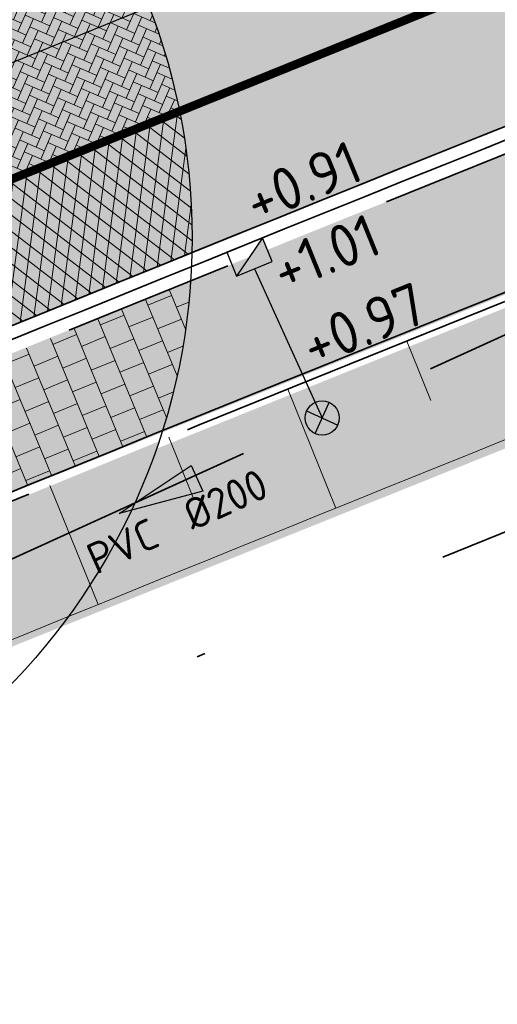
# Model space of a CAD drawing. Header units: metres. Extents: x 132493 to 134960, y 502695 to 503907.
# Tile 80 of 144: x 133354.8 to 133360.38, y 503127.63 to 503139.14. Entities that reach past the tile are written whole.
import ezdxf
from ezdxf.enums import TextEntityAlignment as Align

# ---------------------------------------------------------------- set-up
doc = ezdxf.new("R2010")
doc.units = ezdxf.units.M
for name, pattern in [('RI-HWA_KOLKAANSLUITING', [4.3, 2.5, -1.8]), ('RI-HWA_PVC', [6.4, 4, -2.4]), ('VH-OPSLUITBAND_100X200', [16, 8, -2, 4, -2]), ('VH-TROTTOIRBAND_130-150', [15, 5, -2, 2, -2, 2, -2]), ('VW-1-1_STREEP', [2, 1, -1]), ('XX-PROJECTGRENS', [18, 12, -3, 0, -3])]:
    doc.linetypes.add(name, pattern=pattern)
doc.layers.get('Defpoints').update_dxf_attribs({"color": 3})
for name, color, linetype, lineweight, plot in [('ARC-hoev-btt-300x300x45-grijs-nieuw', 8, 'Continuous', 18, False), ('ARC-hoev-fietsstrook-plateau-drempel-afalt rood', 241, 'Continuous', 18, False), ('ARC-hoev-gras zaaien', 73, 'Continuous', 35, False), ('ARC-hoev-nieuw-asfalt-streetprint', 215, 'Continuous', 35, False)]:
    doc.layers.add(name, color=color, linetype=linetype, lineweight=lineweight, plot=plot)
for name, color, linetype, lineweight in [('N-WE-GR-GRAS-A-200', 81, 'Continuous', 18), ('N-WE-GW-GRONDWERKLIJN_TEEN-G', 3, 'Continuous', 20), ('N-WE-GW-TALUDARCERING-S', 252, 'Continuous', 25), ('N-WE-GW-TALUDARCERING_KORT-G', 252, 'Continuous', 20), ('N-WE-GW-TALUDARCERING_LANG-G', 252, 'Continuous', 18), ('N-WE-KG-GRENS_WERKGRENS-G', 5, 'XX-PROJECTGRENS', 35), ('N-WE-RI-HWA_HULPSTUK-S', 150, 'Continuous', 25), ('N-WE-RI-HWA_KOLKAANSLUITING_PVC_125-G', 160, 'RI-HWA_KOLKAANSLUITING', 25), ('N-WE-RI-HWA_STROOMRICHTING-S', 150, 'Continuous', 25), ('N-WE-RI-HWA_TRANSPORTLEIDING_PVC_200-G', 150, 'RI-HWA_PVC', 35), ('N-WE-RI-KOLK-S', 150, 'Continuous', 25), ('N-WE-VH-GOOT_TEGEL-G', 170, 'Continuous', 35), ('N-WE-VH-KANTOPSLUITING_OPSLUITBAND_100X200-G', 150, 'VH-OPSLUITBAND_100X200', 35), ('N-WE-VH-KANTOPSLUITING_TROTTOIRBAND_130 150-G', 210, 'VH-TROTTOIRBAND_130-150', 35), ('N-WE-VH-KANTOPSLUITING_VOORKANTBAND-G', 7, 'Continuous', 35), ('N-WE-VH-KANTVERHARDING-G', 2, 'Continuous', 18), ('N-WE-VH-VERHARDING_ASFALT-A', 23, 'Continuous', 18), ('N-WE-VH-VERHARDING_TEGEL-A-200-dik 45', 251, 'Continuous', 18), ('N-WE-VW-MARKERING_LANGS_STREEP_11_010-G', 7, 'VW-1-1_STREEP', 13), ('N02-WE-VH-VERHARDING_ASFALT-A', 252, 'Continuous', 18), ('X-XX-AL-DETAIL1-T25', 7, 'Continuous', 25)]:
    doc.layers.add(name, color=color, linetype=linetype, lineweight=lineweight)
doc.styles.add('NLCS-ISO', font='NLCS-ISO.ttf')
doc.styles.add('NLCS-ISO-M200-T25', font='NLCS-ISO.ttf', dxfattribs={"height": 0.5})

# ---------------------------------------------------------------- blocks, each defined once
blk = doc.blocks.new('N-SRI-KOLK_TROTTOIR-SO')
blk.add_hatch(color=256).paths.add_polyline_path([(1.125000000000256, 1.499999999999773), (-1.124999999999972, 1.499999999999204), (-1.124999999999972, 5.684341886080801e-13)])
blk.add_line((-1.124999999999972, 0), (1.124999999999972, 1.499999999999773))
at = {"flags": 128}
blk.add_lwpolyline([(-1.124999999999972, 0), (1.124999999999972, 0), (1.124999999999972, 1.499999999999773), (-1.124999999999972, 1.499999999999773)], close=True, dxfattribs=at)
blk = doc.blocks.new('*U374')
at = {"ltscale": 0.1}
blk.add_hatch(color=256, dxfattribs=at).paths.add_polyline_path([(-2.500000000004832, 3.0616169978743e-16), (2.500000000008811, 0.8333333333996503), (2.500000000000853, -0.8333333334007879)])
at = {"ltscale": 0.1, "flags": 128}
blk.add_lwpolyline([(-2.500000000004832, 3.0616169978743e-16), (2.500000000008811, 0.8333333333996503), (2.500000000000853, -0.8333333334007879)], close=True, dxfattribs=at)
at = {"ltscale": 0.1, "style": 'NLCS-ISO'}
for tag, p in [('MAT', (-1, 0.5000000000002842)), ('BOBL', (-128.0129012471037, -3.239999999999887))]:
    blk.add_attdef(tag, text='', height=1.8, dxfattribs=at).set_placement(p, align=Align.BOTTOM_RIGHT)
for tag, p in [('DIA', (1, 0.5000000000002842)), ('BOBR', (134.9815208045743, -3.24))]:
    blk.add_attdef(tag, text='', height=1.8, dxfattribs=at).set_placement(p, align=Align.BOTTOM_LEFT)
blk.add_attdef('JVA', text='', height=1.8, dxfattribs=at).set_placement((0, -0.9999999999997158), align=Align.TOP_CENTER)
blk = doc.blocks.new('*U376')
at = {"layer": 'N-WE-GW-TALUDARCERING_KORT-G'}
for p, q in [((133359.3231622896, 503135.3799171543), (133359.6037537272, 503134.6843825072)), ((133356.5422495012, 503134.2545192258), (133356.8243568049, 503133.5595980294))]:
    blk.add_line(p, q, dxfattribs=at)
at = {"layer": 'N-WE-GW-TALUDARCERING_LANG-G'}
for p, q in [((133357.93239917, 503134.8179761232), (133358.4950982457, 503133.4275194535)), ((133355.1527149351, 503133.6895471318), (133355.7184444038, 503132.3003206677))]:
    blk.add_line(p, q, dxfattribs=at)
blk = doc.blocks.new('SRI-HULP_INLAAT_125MM-SO')
h = blk.add_hatch(color=256)
h.dxf.hatch_style = 1
h.paths.add_polyline_path([(-0.7071067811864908, 0.7071067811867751, 0.1989123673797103), (-1.000000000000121, 0, 0.1989123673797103), (-0.7071067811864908, -0.7071067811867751), (0, -1.387778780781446e-17)])
h = blk.add_hatch(color=256)
h.dxf.hatch_style = 1
h.paths.add_polyline_path([(1.000000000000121, 0, 0.1989123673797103), (0.7071067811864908, 0.7071067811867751), (0, -1.387778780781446e-17), (0.7071067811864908, -0.7071067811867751, 0.1989123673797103)])
for p, q in [((-0.7071067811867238, 0.707106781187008), (0.7071067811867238, -0.707106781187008)), ((-0.7071067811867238, -0.707106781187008), (0.7071067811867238, 0.707106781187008))]:
    blk.add_line(p, q)
blk.add_circle((0, 0), 1.000000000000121)

msp = doc.modelspace()

# ---------------------------------------------------------------- hatches: boundary and pattern name
at = {"layer": 'ARC-hoev-btt-300x300x45-grijs-nieuw', "transparency": 33554687}
h = msp.add_hatch(color=256, dxfattribs=at)
h.dxf.hatch_style = 1
edge = h.paths.add_edge_path()
edge.add_line((133322.7250512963, 503121.8418516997), (133337.2007077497, 503127.9683076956))
edge.add_line((133337.2007077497, 503127.9683076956), (133352.3430324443, 503134.2707252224))
edge.add_arc((133874.0785809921, 501859.3957619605), 1377.502869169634, 110.95563307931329, 112.2565610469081, ccw=False)
edge.add_line((133381.4216703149, 503145.7873520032), (133382.3487438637, 503146.1627236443))
edge.add_line((133382.3487438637, 503146.1627236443), (133384.5199216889, 503145.3647410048))
edge.add_line((133384.5199216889, 503145.3647410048), (133368.7748821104, 503139.2598437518))
edge.add_line((133368.7748821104, 503139.2598437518), (133352.9111643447, 503132.8824795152))
edge.add_line((133352.9111643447, 503132.8824795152), (133337.7939555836, 503126.590575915))
edge.add_line((133337.7939555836, 503126.590575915), (133319.0382406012, 503118.6863126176))
edge.add_arc((133325.7361191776, 503114.5923020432), 7.850000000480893, 112.5553356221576, 148.5650624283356, ccw=False)
at = {"layer": 'ARC-hoev-fietsstrook-plateau-drempel-afalt rood', "transparency": 33554661}
h = msp.add_hatch(color=256, dxfattribs=at)
h.dxf.hatch_style = 1
edge = h.paths.add_edge_path()
edge.add_arc((133874.0785810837, 501859.3957617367), 1383.652869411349, 110.685719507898, 112.2774342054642, ccw=False)
edge.add_line((133385.3147152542, 503153.8474396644), (133406.696, 503161.006))
edge.add_arc((133489.1299196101, 502892.3203188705), 281.0468757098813, 102.48983840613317, 107.05623810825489, ccw=False)
edge.add_line((133428.3489063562, 503166.7160454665), (133432.1803776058, 503167.5273210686))
edge.add_line((133432.1803776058, 503167.5273210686), (133439.1825611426, 503168.8599553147))
edge.add_line((133439.1825611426, 503168.8599553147), (133446.2176858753, 503170.0060392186))
edge.add_arc((133414.3323586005, 503395.2937239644), 227.5328877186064, 278.0556597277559, 282.3451638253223)
edge.add_arc((133422.5347198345, 503358.1242526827), 189.4692158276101, 282.3252506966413, 289.1152212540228)
edge.add_arc((133363.3031030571, 503510.0072610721), 352.429251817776, 290.1279035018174, 293.9666326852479)
edge.add_line((133506.461469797, 503187.9636932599), (133507.1268222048, 503186.3449442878))
edge.add_arc((133377.3554252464, 503474.9728560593), 316.4596134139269, 290.03505620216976, 294.20939162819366, ccw=False)
edge.add_arc((133420.7884745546, 503364.7020125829), 198.0051933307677, 281.8415515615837, 289.15929448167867, ccw=False)
edge.add_arc((133416.2490677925, 503383.364706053), 217.2031011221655, 277.99753115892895, 282.0032829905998, ccw=False)
edge.add_line((133446.4686288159, 503168.2741082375), (133436.3161534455, 503166.5569313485))
edge.add_line((133436.3161534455, 503166.5569313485), (133426.2376053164, 503164.4487757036))
edge.add_arc((133485.8196719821, 502904.7478368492), 266.4481193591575, 102.9215082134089, 107.3500818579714)
edge.add_line((133406.3623620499, 503159.0727003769), (133385.9217347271, 503152.2060470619))
edge.add_arc((133874.0785810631, 501859.3957617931), 1381.902869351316, 110.686213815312, 112.2773508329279)
edge.add_line((133350.2124804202, 503138.152911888), (133349.5472091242, 503139.7715280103))
h = msp.add_hatch(color=256, dxfattribs=at)
h.dxf.hatch_style = 1
edge = h.paths.add_edge_path()
edge.add_line((133351.162867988, 503135.8406031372), (133362.9430079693, 503140.6032789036))
edge.add_line((133362.9430079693, 503140.6032789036), (133368.9272291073, 503142.9745040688))
edge.add_line((133368.9272291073, 503142.9745040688), (133386.7888810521, 503149.8611911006))
edge.add_line((133386.7888810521, 503149.8611911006), (133396.9074360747, 503153.3917337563))
edge.add_line((133396.9074360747, 503153.3917337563), (133407.1054617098, 503156.6856919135))
edge.add_arc((133485.8196719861, 502904.7478368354), 263.9481193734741, 102.92295074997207, 107.35063303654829, ccw=False)
edge.add_arc((133485.8196719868, 502904.747836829), 263.9481193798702, 98.49526846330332, 102.9229507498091, ccw=False)
edge.add_arc((133416.2490677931, 503383.3647060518), 219.70310112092, 278.0003644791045, 282.0052124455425)
edge.add_arc((133416.249067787, 503383.3647060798), 219.7031011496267, 282.0052124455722, 286.0100604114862)
edge.add_arc((133424.3205027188, 503353.1113213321), 188.3979050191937, 286.1881840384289, 292.422048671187)
edge.add_line((133496.1803872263, 503178.9564258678), (133508.0773256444, 503184.0324457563))
edge.add_line((133508.0773256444, 503184.0324457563), (133508.7426780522, 503182.4136967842))
edge.add_line((133508.7426780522, 503182.4136967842), (133496.8575648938, 503177.3427223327))
edge.add_arc((133412.6910628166, 503386.3081157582), 225.2787955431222, 286.6741153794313, 291.93845340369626, ccw=False)
edge.add_arc((133416.2490677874, 503383.3647060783), 221.4531011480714, 282.006545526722, 286.010763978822, ccw=False)
edge.add_arc((133416.2490677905, 503383.364706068), 221.4531011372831, 278.0023270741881, 282.0065455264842, ccw=False)
edge.add_arc((133485.8196719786, 502904.7478368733), 262.1981193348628, 98.49691403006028, 102.9239692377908)
edge.add_arc((133485.8196719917, 502904.7478368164), 262.1981193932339, 102.9239692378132, 107.3510244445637)
edge.add_line((133407.6256344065, 503155.0147868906), (133404.5578980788, 503154.0514184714))
edge.add_line((133404.5578980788, 503154.0514184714), (133391.3422839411, 503149.6280387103))
edge.add_line((133391.3422839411, 503149.6280387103), (133387.0475230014, 503148.0616749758))
edge.add_line((133387.0475230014, 503148.0616749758), (133382.3092683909, 503146.2875099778))
edge.add_line((133382.3092683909, 503146.2875099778), (133382.2557241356, 503146.4276278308))
edge.add_line((133382.2557241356, 503146.4276278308), (133362.998749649, 503138.9027577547))
edge.add_line((133362.998749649, 503138.9027577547), (133351.7711160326, 503134.3607255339))
edge.add_line((133351.7711160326, 503134.3607255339), (133351.162867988, 503135.8406031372))
at = {"layer": 'ARC-hoev-gras zaaien', "transparency": 33554623}
h = msp.add_hatch(color=256, dxfattribs=at)
h.dxf.hatch_style = 1
edge = h.paths.add_edge_path()
edge.add_line((133329.586340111, 503121.2486763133), (133328.8923141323, 503120.1954877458))
edge.add_line((133328.8923141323, 503120.1954877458), (133317.7204833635, 503115.5796995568))
edge.add_line((133317.7204833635, 503115.5796995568), (133318.2925413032, 503117.1072858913))
edge.add_arc((133323.3731982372, 503115.481903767), 5.334317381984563, 144.5892094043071, 162.2597077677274, ccw=False)
edge.add_line((133319.0256299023, 503118.5727922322), (133331.1382552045, 503123.6037167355))
edge.add_line((133331.1382552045, 503123.6037167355), (133345.4433344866, 503129.6923735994))
edge.add_line((133345.4433344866, 503129.6923735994), (133371.4863792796, 503140.2196312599))
edge.add_line((133371.4863792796, 503140.2196312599), (133384.6787044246, 503145.3181803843))
edge.add_arc((133388.1575947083, 503158.4458403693), 13.58080020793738, 255.1575266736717, 268.1968168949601)
edge.add_line((133387.7302573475, 503144.8717651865), (133376.4430461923, 503140.5445126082))
edge.add_line((133376.4430461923, 503140.5445126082), (133346.4262253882, 503128.4766255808))
edge.add_line((133346.4262253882, 503128.4766255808), (133329.586340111, 503121.2486763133))
at = {"layer": 'ARC-hoev-nieuw-asfalt-streetprint', "transparency": 33554534}
h = msp.add_hatch(color=256, dxfattribs=at)
h.dxf.hatch_style = 1
edge = h.paths.add_edge_path()
edge.add_line((133350.2124804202, 503138.152911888), (133368.0183238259, 503145.3034398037))
edge.add_line((133368.0183238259, 503145.3034398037), (133385.9217347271, 503152.2060470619))
edge.add_line((133385.9217347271, 503152.2060470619), (133396.1020405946, 503155.7584687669))
edge.add_arc((133488.2908971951, 502892.3663371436), 279.0594923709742, 98.61931450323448, 109.2903583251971, ccw=False)
edge.add_arc((133416.2490677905, 503383.3647060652), 217.2031011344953, 277.9975311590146, 286.0090348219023)
edge.add_arc((133409.3766475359, 503397.1455138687), 232.3617369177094, 286.7007830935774, 294.8775911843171)
edge.add_line((133507.1268222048, 503186.3449442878), (133508.0773256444, 503184.0324457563))
edge.add_line((133508.0773256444, 503184.0324457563), (133496.1803872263, 503178.9564258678))
edge.add_arc((133439.1611432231, 503310.7452326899), 143.5948599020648, 285.21421151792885, 293.3960211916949, ccw=False)
edge.add_arc((133416.2490677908, 503383.3647060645), 219.7031011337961, 278.0003644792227, 286.01006041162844, ccw=False)
edge.add_arc((133488.2963002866, 502892.3435844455), 276.5828280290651, 98.62308436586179, 109.2943501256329)
edge.add_line((133396.9074360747, 503153.3917337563), (133386.7888810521, 503149.8611911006))
edge.add_line((133386.7888810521, 503149.8611911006), (133368.9272291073, 503142.9745040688))
edge.add_line((133368.9272291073, 503142.9745040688), (133351.162867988, 503135.8406031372))
edge.add_line((133351.162867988, 503135.8406031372), (133350.2124804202, 503138.152911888))
at = {"layer": 'N-WE-GR-GRAS-A-200', "transparency": 33554559}
h = msp.add_hatch(dxfattribs=at)
h.set_pattern_fill('AGR-GRAS_02', color=256, scale=0.02, angle=41.18807900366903, pattern_type=2)
h.set_pattern_definition([(19.88062735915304, (198842.2607030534, -10836.35398769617), (0.1200683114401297, 0.256092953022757), [0.04999999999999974, -0.1499999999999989]), (19.88062735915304, (198842.3233400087, -10836.20373254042), (0.1200683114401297, 0.256092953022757), [0.04999999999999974, -0.1499999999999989]), (109.880627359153, (198842.2557068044, -10836.28135824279), (-0.256092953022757, 0.1200683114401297), [0.05, -0.15]), (109.880627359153, (198842.307134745, -10836.18832509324), (-0.256092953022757, 0.1200683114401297), [0.05, -0.15]), (64.88062735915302, (198842.2507105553, -10836.20872878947), (-0.06801232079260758, 0.1880806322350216), [0.05000000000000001, -0.2328427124]), (154.880627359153, (198842.3641474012, -10836.31658091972), (-0.1880806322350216, -0.06801232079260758), [0.04999999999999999, -0.2328427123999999]), (46.44567855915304, (198842.2873195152, -10836.2805604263), (0.1880806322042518, 0.06801232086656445), [0.04999999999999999, -0.3972135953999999]), (46.44567855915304, (198842.3379496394, -10836.15591456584), (0.1880806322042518, 0.06801232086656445), [0.04999999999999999, -0.3972135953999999]), (83.3155761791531, (198842.392359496, -10836.30637907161), (-0.0680123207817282, 0.1880806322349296), [0.05, -0.3972135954]), (83.3155761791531, (198842.2771176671, -10836.2523483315), (-0.0680123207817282, 0.1880806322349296), [0.05, -0.3972135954]), (83.3155761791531, (198842.3599489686, -10836.27556417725), (-0.0680123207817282, 0.1880806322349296), [0.05, -0.3972135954]), (136.4456785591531, (198842.223296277, -10836.25054334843), (-0.06801232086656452, 0.1880806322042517), [0.05, -0.3972135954]), (173.315576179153, (198842.2881173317, -10836.31217313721), (-0.1880806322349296, -0.06801232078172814), [0.04999999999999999, -0.3972135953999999])])
edge = h.paths.add_edge_path()
edge.add_line((133345.9280675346, 503129.8939872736), (133356.427399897, 503134.2078893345))
edge.add_arc((133349.3144046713, 503136.585976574), 7.499999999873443, 323.8074528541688, 341.5136755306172, ccw=False)
edge.add_line((133355.367183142, 503132.1572213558), (133348.1237619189, 503129.1810883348))
edge.add_arc((133349.3144046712, 503136.5859765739), 7.499999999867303, 243.15929076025, 260.86551343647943, ccw=False)
at = {"layer": 'N-WE-VH-VERHARDING_ASFALT-A', "transparency": 33554559}
h = msp.add_hatch(dxfattribs=at)
h.set_pattern_fill('AVH-ASFALT_LAAG1-D', color=11, scale=5, angle=182, pattern_type=2)
h.set_pattern_definition([(262.4278792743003, (0, 0), (0.1486919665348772, -0.01976610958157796), []), (322.4278792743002, (0, 0), (0.09146393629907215, 0.1188879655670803), [])])
edge = h.paths.add_edge_path()
edge.add_arc((133349.314400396, 503136.5858843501), 7.500000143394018, 357.4352037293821, 358.6894903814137)
edge.add_arc((133874.0785730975, 501859.3957813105), 1377.802848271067, 112.0507847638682, 112.2565610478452)
edge.add_arc((133874.0785832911, 501859.3957576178), 1377.8028740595, 112.2565610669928, 112.6221816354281)
edge.add_arc((133349.314404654, 503136.5859765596), 7.499999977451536, 213.1793894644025, 225.984174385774, ccw=False)
edge.add_line((133343.0371954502, 503132.4815101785), (133347.9257923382, 503134.5096856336))
edge.add_line((133347.9257923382, 503134.5096856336), (133346.9754044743, 503136.8219951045))
edge.add_line((133346.9754044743, 503136.8219951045), (133342.0368271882, 503134.7730049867))
edge.add_arc((133348.6013905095, 503136.4980340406), 6.78743079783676, 179.3393437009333, 194.7232551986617, ccw=False)
edge.add_line((133341.8144109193, 503136.5762956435), (133347.9118578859, 503139.1003535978))
edge.add_line((133347.9118578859, 503139.1003535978), (133354.6546910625, 503141.8520321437))
edge.add_arc((133349.3144046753, 503136.5859765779), 7.499999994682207, 30.684324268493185, 44.59900940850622, ccw=False)
edge.add_line((133355.7643440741, 503140.4132839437), (133350.2124804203, 503138.1529118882))
edge.add_line((133350.2124804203, 503138.1529118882), (133351.1628679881, 503135.8406031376))
edge.add_line((133351.1628679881, 503135.8406031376), (133356.6640075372, 503138.0804121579))
edge.add_arc((133349.314404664, 503136.5859765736), 7.500000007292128, -2.5655015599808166, 11.49357679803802, ccw=False)
at = {"layer": 'N-WE-VH-VERHARDING_TEGEL-A-200-dik 45', "transparency": 33554559}
h = msp.add_hatch(dxfattribs=at)
h.set_pattern_fill('AVH-TEGEL_300X300_HALFST', color=256, angle=182, pattern_type=2)
h.set_pattern_definition([(202.4278792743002, (-50647.42229956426, 518030.8684234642), (-0.2200801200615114, -0.2531101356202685), [0.3, -0.3]), (292.4278792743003, (-50647.42229956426, 518030.8684234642), (0.2773081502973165, 0.1144560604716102), [])])
edge = h.paths.add_edge_path()
edge.add_line((133344.3452939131, 503130.9683313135), (133356.7976322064, 503136.0846726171))
edge.add_arc((133349.3144046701, 503136.5859765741), 7.500000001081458, 342.5121965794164, 356.1674625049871, ccw=False)
edge.add_line((133356.4677617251, 503134.3322057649), (133345.81196316, 503129.9540158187))
edge.add_arc((133349.3144046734, 503136.5859765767), 7.500000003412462, 228.5055037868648, 242.1607697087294, ccw=False)
at = {"layer": 'N02-WE-VH-VERHARDING_ASFALT-A', "transparency": 33554559}
h = msp.add_hatch(dxfattribs=at)
h.set_pattern_fill('AVH-BSS_KEIFORMAAT_ELLEBOOG-SO', color=2, angle=226, pattern_type=2)
h.set_pattern_definition([(246.4278792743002, (0, 0), (0.05424870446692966, -0.1382283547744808), [0.315, -0.105]), (156.4278792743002, (0.1924770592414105, -0.08397965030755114), (0.05424870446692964, -0.1382283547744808), [0.315, -0.105])])
edge = h.paths.add_edge_path()
edge.add_line((133350.2124804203, 503138.1529118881), (133355.7643440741, 503140.4132839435))
edge.add_arc((133349.5842272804, 503136.6900326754), 7.215015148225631, 11.110767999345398, 31.06713308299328, ccw=False)
edge.add_line((133356.6640075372, 503138.0804121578), (133351.1628679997, 503135.8406031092))
edge.add_line((133351.1628679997, 503135.8406031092), (133350.2124804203, 503138.1529118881))

# ---------------------------------------------------------------- linework, layer by layer
at = {"layer": 'Defpoints', "flags": 128}
for points in [[(133335.4504452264, 503132.0053922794, -0.009835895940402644), (133385.9217347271, 503152.2060470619, -0.01165277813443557), (133406.3623620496, 503159.0727003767, -0.03866584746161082), (133446.4686288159, 503168.2741082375, 0.03497102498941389), (133476.1512789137, 503174.5851279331, 0.02718182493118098), (133495.2130681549, 503181.2617497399), (133508.9356879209, 503187.1167259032), (133513.8202700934, 503188.835567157)], [(133335.937661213, 503130.8542534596, -0.009834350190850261), (133386.3553114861, 503151.0336204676, -0.01164884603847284), (133406.7339112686, 503157.8791959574, -0.03866195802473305), (133446.6479073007, 503167.037019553, 0.03496707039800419), (133476.4979056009, 503173.3841475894, 0.02719451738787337), (133495.6967161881, 503180.1090828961), (133509.3889012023, 503185.9510735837), (133517.2405361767, 503188.7139944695)], [(133336.4248771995, 503129.7031146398, -0.00983280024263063), (133386.7888810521, 503149.8611911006, -0.01164489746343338), (133407.1054617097, 503156.6856919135, -0.03865805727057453), (133446.8272136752, 503165.7999349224, 0.03496312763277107), (133476.8445313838, 503172.1831670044, 0.02720707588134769), (133496.1803872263, 503178.9564258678), (133509.8421144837, 503184.7854212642), (133514.6501180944, 503186.4773151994)]]:
    msp.add_lwpolyline(points, format="xyb", dxfattribs=at)
at = {"layer": 'Defpoints'}
msp.add_circle((133349.3144046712, 503136.585976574), 7.5, dxfattribs=at)
at = {"layer": 'N-WE-GW-GRONDWERKLIJN_TEEN-G', "flags": 128}
msp.add_lwpolyline([(133387.7302573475, 503144.8717651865, 0.006688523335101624), (133353.5171717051, 503131.401684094, 0.002973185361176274), (133338.4267481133, 503125.1209930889), (133330.8932846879, 503121.8211502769)], format="xyb", dxfattribs=at)
at = {"layer": 'N-WE-KG-GRENS_WERKGRENS-G', "flags": 128}
for points in [[(133128.2300207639, 503054.5320335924), (133134.7308949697, 503056.9095415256), (133137.1726162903, 503057.7542118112), (133149.4795904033, 503062.1306876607), (133213.5769820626, 503086.0685147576), (133252.3726510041, 503101.0147584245), (133270.8706017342, 503108.6016169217), (133306.8845455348, 503123.329621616), (133329.2479074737, 503132.6181435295), (133334.2467540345, 503134.8077616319, -0.009844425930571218), (133384.8637774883, 503155.0667564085, 0.0002674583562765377), (133395.2450931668, 503158.7599327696), (133404.4047577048, 503161.7069303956), (133414.3680779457, 503164.4651842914), (133423.3375518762, 503166.665003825), (133422.7640556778, 503168.0921528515), (133426.0535146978, 503169.4217021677), (133426.8625576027, 503167.4200363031), (133431.5381101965, 503168.3037502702), (133432.8605034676, 503169.7050978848, -0.01252502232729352), (133446.1950836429, 503172.024689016), (133446.4274399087, 503171.1419565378), (133453.6951711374, 503172.4352029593), (133464.2441775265, 503174.5581261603), (133468.7507191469, 503175.6983460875), (133481.3466587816, 503179.8027244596), (133494.5838262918, 503184.5239476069), (133505.9859397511, 503189.2401041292), (133509.7453047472, 503190.5054281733), (133516.5469371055, 503192.9082903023), (133520.2490062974, 503182.1618742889), (133500.0104023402, 503174.4274569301), (133496.1304450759, 503172.7271114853), (133491.3793823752, 503168.1817010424), (133490.5712790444, 503170.4471541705)], [(132713.8574613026, 502831.0580347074, 0.005570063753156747), (132736.3364398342, 502852.2821149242, 0.02528372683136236), (132742.3564131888, 502859.0920275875, 0.02378065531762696), (132764.8374316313, 502894.8777678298), (132764.3316825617, 502900.7720262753), (132769.1033134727, 502908.8440283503), (132770.1472463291, 502910.6100132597, -0.1999422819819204), (132792.8395207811, 502927.5846064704), (132821.6574329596, 502934.8682218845), (132821.8774908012, 502934.9238406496, -0.3826627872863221), (132824.7147034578, 502933.4345395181), (132826.4403593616, 502928.7457023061), (132836.0126593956, 502932.3790914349), (132835.1422824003, 502934.6408631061, -0.4190667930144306), (132837.1916569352, 502939.0343225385), (132839.9460323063, 502940.0107226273), (132859.0093786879, 502946.7684991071), (132896.4310291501, 502960.6877564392), (132897.8682955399, 502961.2223582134, -0.414545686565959), (132902.241647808, 502959.2173635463), (132903.1718656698, 502956.771019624), (132912.9374155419, 502960.2426878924), (132911.7843959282, 502963.3955454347, -0.4150905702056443), (132913.474181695, 502967.0613674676), (132914.7767187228, 502967.5397454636), (132938.3614250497, 502976.2016140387), (132937.6224978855, 502978.218195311), (133021.3873068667, 503008.0323382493), (133021.6649358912, 503007.2559797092), (133025.6326239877, 503008.6090530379), (133041.138442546, 503014.1171993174, -0.1103685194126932), (133061.9198871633, 503016.654221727), (133077.9674409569, 503015.0705569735), (133083.2493027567, 503014.5493125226, -0.006082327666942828), (133083.442742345, 503014.5278438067, -0.2579390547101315), (133089.7072472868, 503009.9835794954), (133098.6401080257, 503013.1295457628, -0.265135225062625), (133100.7363959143, 503020.7744244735), (133115.8269476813, 503035.8476061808, -0.1102594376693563), (133133.4898386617, 503047.0494830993), (133134.6884052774, 503047.4809715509), (133135.5872467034, 503044.9842156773), (133140.9956119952, 503046.8551439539), (133153.4352097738, 503051.2787820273), (133217.6736325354, 503075.2692786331), (133227.6286606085, 503079.1045076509), (133231.4393499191, 503077.3620802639), (133233.221242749, 503081.2590805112), (133256.6406850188, 503090.2815487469), (133275.2480078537, 503097.9132657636), (133286.8641141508, 503102.663705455), (133286.9959372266, 503102.611572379), (133301.2143453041, 503108.4141632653), (133308.6707664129, 503105.028186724), (133316.0634265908, 503108.0857307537), (133318.7108270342, 503114.6835351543), (133331.4339915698, 503120.1368624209), (133350.4881779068, 503128.3037546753), (133350.949471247, 503129.2663756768, -0.0005797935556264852), (133353.8959263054, 503130.4761869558, -0.007004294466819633), (133389.706913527, 503144.5492659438), (133398.1815961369, 503145.8738086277), (133401.0319163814, 503146.3192967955), (133400.8006422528, 503151.1583812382, -0.0522661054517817), (133447.2343836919, 503162.6708405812), (133447.9712047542, 503161.9662686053), (133449.108795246, 503158.5337313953), (133471.022142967, 503165.2937241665, 0.09025762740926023), (133473.9172051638, 503167.2191786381, 0.00453534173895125), (133476.4858831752, 503167.8750114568), (133478.7565008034, 503166.4598963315, 0.01475269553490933), (133490.5712790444, 503170.4471541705)]]:
    msp.add_lwpolyline(points, format="xyb", dxfattribs=at)
at = {"layer": 'N-WE-RI-HWA_KOLKAANSLUITING_PVC_125-G', "flags": 128}
msp.add_lwpolyline([(133357.5422420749, 503136.2240267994), (133358.33448218, 503134.481068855)], dxfattribs=at)
at = {"layer": 'N-WE-RI-HWA_TRANSPORTLEIDING_PVC_200-G', "flags": 128}
msp.add_lwpolyline([(133330.4687210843, 503121.8150297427), (133382.6628088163, 503145.5392106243)], dxfattribs=at)
at = {"layer": 'N-WE-VH-GOOT_TEGEL-G', "flags": 128}
msp.add_lwpolyline([(133382.2557241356, 503146.4276278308, 0.00585931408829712), (133352.2294060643, 503134.5483743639, 0.002977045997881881), (133337.0820576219, 503128.2438538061), (133332.0538174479, 503126.0413605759), (133332.0316264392, 503126.03214364), (133322.6099786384, 503122.1189045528, 0.2050985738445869), (133318.1316510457, 503117.5239508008), (133314.6702668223, 503108.5453902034)], format="xyb", dxfattribs=at)
at = {"layer": 'N-WE-VH-KANTOPSLUITING_OPSLUITBAND_100X200-G', "flags": 128}
msp.add_lwpolyline([(133384.6787044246, 503145.3181803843, 0.006198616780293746), (133352.9490398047, 503132.7899298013, 0.002974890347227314), (133337.8335052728, 503126.4987270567), (133332.7994438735, 503124.2936839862), (133332.7604199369, 503124.2774755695), (133318.9523449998, 503118.5423536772)], format="xyb", dxfattribs=at)
at = {"layer": 'N-WE-VH-KANTOPSLUITING_TROTTOIRBAND_130 150-G', "flags": 128}
msp.add_lwpolyline([(133381.4216703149, 503145.7873520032, 0.005676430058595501), (133352.3430324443, 503134.2707252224, 0.002976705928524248), (133337.2007077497, 503127.9683076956), (133332.1715479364, 503125.7654116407), (133332.1466990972, 503125.755090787), (133322.7254199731, 503121.842004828)], format="xyb", dxfattribs=at)
at = {"layer": 'N-WE-VH-KANTOPSLUITING_VOORKANTBAND-G', "flags": 128}
for points in [[(133382.3092683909, 503146.2875099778, 0.005859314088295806), (133352.2862192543, 503134.4095497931, 0.00297687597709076), (133337.1413827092, 503128.1060807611), (133332.1126826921, 503125.9033861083), (133332.0891627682, 503125.8936172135), (133322.6675149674, 503121.9803781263, 0.2050985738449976), (133318.2716105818, 503117.4699940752), (133315.0456006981, 503109.1019761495)], [(133384.5199216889, 503145.3647410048, 0.006174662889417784), (133352.9111643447, 503132.8824795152, 0.002975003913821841), (133337.7939555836, 503126.590575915), (133332.7602003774, 503124.3856669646), (133332.7220623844, 503124.3698265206), (133319.0382406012, 503118.6863126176)]]:
    msp.add_lwpolyline(points, format="xyb", dxfattribs=at)
at = {"layer": 'N-WE-VH-KANTVERHARDING-G', "flags": 128}
for points in [[(133334.4565246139, 503134.3537154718, -0.009839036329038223), (133385.0372159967, 503154.5977887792, -0.005912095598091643), (133395.4250363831, 503158.221057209, -0.005748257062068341), (133405.6044053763, 503161.5074505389, -0.0180818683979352), (133424.3666505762, 503166.6323808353, -0.0180818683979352)], [(133334.7683428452, 503133.6169866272, -0.00983805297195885), (133385.3147152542, 503153.8474396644, -0.005909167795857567), (133395.6795591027, 503157.4626258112, -0.005909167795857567)]]:
    msp.add_lwpolyline(points, format="xyb", dxfattribs=at)
at = {"layer": 'N-WE-VW-MARKERING_LANGS_STREEP_11_010-G', "ltscale": 4, "const_width": 0.1, "flags": 128}
for points in [[(133350.2124804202, 503138.152911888, -0.006942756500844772), (133385.9217347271, 503152.2060470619, -0.01165277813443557), (133406.3623620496, 503159.0727003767, -0.03866584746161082), (133446.4686288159, 503168.2741082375, 0.03497102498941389), (133476.1512789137, 503174.5851279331, 0.02718182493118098), (133495.2130681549, 503181.2617497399), (133507.1268222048, 503186.3449442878)], [(133351.1628679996, 503135.840603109, -0.006939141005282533), (133386.7888810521, 503149.8611911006, -0.01164489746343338), (133407.1054617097, 503156.6856919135, -0.03865805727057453), (133446.8272136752, 503165.7999349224, 0.03496312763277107), (133476.8445313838, 503172.1831670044, 0.02720707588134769), (133496.1803872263, 503178.9564258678), (133508.0773256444, 503184.0324457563)]]:
    msp.add_lwpolyline(points, format="xyb", dxfattribs=at)

# ---------------------------------------------------------------- block references
at = {"layer": 'N-WE-GW-TALUDARCERING-S'}
msp.add_blockref('*U376', (0, 0), dxfattribs=at)
at = {"layer": 'N-WE-RI-HWA_HULPSTUK-S', "xscale": 0.2, "yscale": 0.2, "zscale": 0.2, "rotation": 20.40013584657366}
msp.add_blockref('SRI-HULP_INLAAT_125MM-SO', (133358.33448218, 503134.4810688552), dxfattribs=at)
at = {"layer": 'N-WE-RI-HWA_STROOMRICHTING-S'}
ref = msp.add_blockref('*U374', (133356.4168452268, 503133.5686701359), dxfattribs=dict(at, xscale=0.1999999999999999, yscale=0.1999999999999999, zscale=0.1999999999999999, rotation=24.36895102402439))
ref.add_attrib('MAT', 'PVC', dxfattribs={"layer": '0', "ltscale": 0.1, "height": 0.3599999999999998, "rotation": 24.36895102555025, "style": 'NLCS-ISO'}).set_placement((133356.5022531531, 503132.8937832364), align=Align.BOTTOM_RIGHT)
ref.add_attrib('DIA', '%%c200', dxfattribs={"layer": '0', "ltscale": 0.1, "height": 0.3599999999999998, "rotation": 24.36895102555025, "style": 'NLCS-ISO'}).set_placement((133356.8666161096, 503133.0588275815), align=Align.BOTTOM_LEFT)
at = {"layer": 'N-WE-RI-KOLK-S', "xscale": 0.2, "yscale": 0.2, "zscale": 0.2, "rotation": 202.0256188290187}
msp.add_blockref('N-SRI-KOLK_TROTTOIR-SO', (133357.4296447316, 503136.5023763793), dxfattribs=at)

# ---------------------------------------------------------------- texts
at = {"layer": 'X-XX-AL-DETAIL1-T25', "char_height": 0.4999999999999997, "attachment_point": 1, "style": 'NLCS-ISO-M200-T25'}
for s, insert, rotation in [('+0.91', (133357.3747609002, 503137.2114543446), 22.359066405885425), ('+1.01', (133357.6948409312, 503136.4065690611), 21.978104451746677), ('+0.97', (133358.0398230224, 503135.5294704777), 21.978104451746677)]:
    msp.add_mtext_dynamic_manual_height_columns(s, width=2.253737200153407, gutter_width=2.499999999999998, heights=[0], dxfattribs=dict(at, insert=insert, rotation=rotation))

doc.saveas('drawing.dxf')
